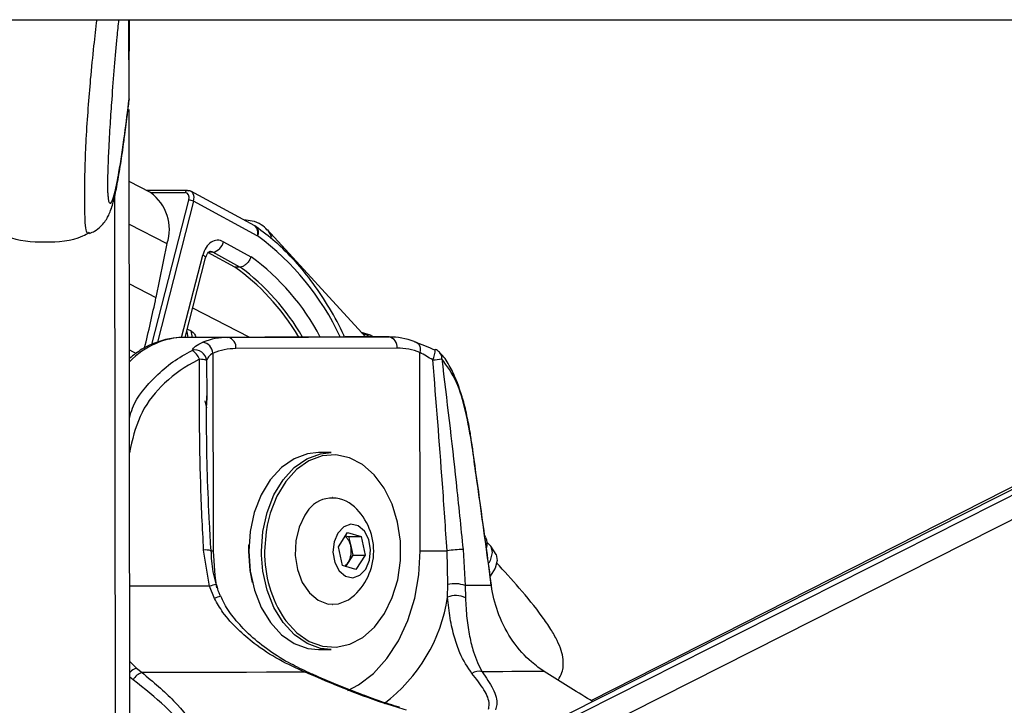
# Paper-space layout 'Wall Base Bracket' of a CAD drawing. Header units: millimetres. Extents: x 1591 to 17407, y 1260 to 16227.
# Tile 19 of 68: x 6308 to 6483, y 5779 to 5901. Entities that reach past the tile are written whole.
import ezdxf

# ---------------------------------------------------------------- set-up
doc = ezdxf.new("R2010")
doc.units = ezdxf.units.MM
doc.layers.add('COMPONENT_GEOMETRY', color=7, linetype='Continuous')
doc.styles.add('SLDTEXTSTYLE1', font='TXT', dxfattribs={"width": 0.75})
doc.dimstyles.new('SLDDIMSTYLE0', dxfattribs={"dimtxt": 100, "dimasz": 6.604, "dimexe": 0, "dimexo": 0.0625, "dimgap": 25, "dimtad": 0, "dimtih": 1, "dimtoh": 1, "dimdec": 0, "dimlfac": 0.5, "dimrnd": 1e-09, "dimzin": 12, "dimdsep": 46, "dimtxsty": 'SLDTEXTSTYLE1', "dimsah": 1, "dimcen": 0.09, "dimadec": 0, "dimazin": 3, "dimtfac": 1, "dimtdec": 0, "dimtofl": 0, "dimtmove": 0, "dimatfit": 3, "dimfxl": 1, "dimfrac": 2, "dimtolj": 1, "dimtzin": 12, "dimarcsym": 0})

# ---------------------------------------------------------------- blocks, each defined once
blk = doc.blocks.new('_D_24')
at = {"layer": 'COMPONENT_GEOMETRY', "color": 7, "ltscale": 2}
for p, q in [((8881.73, 5900.55), (9437.41, 5900.55)), ((9431.06, 5900.55), (9431.06, 3746.68)), ((9431.06, 1434.05), (9431.06, 3587.93)), ((3807.31, 1434.05), (9437.41, 1434.05))]:
    blk.add_line(p, q, dxfattribs=at)
for points in [[(9431.06, 5900.55), (9430.04, 5893.95), (9432.08, 5893.95)], [(9431.06, 1434.05), (9432.08, 1440.65), (9430.04, 1440.65)]]:
    blk.add_solid(points, dxfattribs=at)
at = {"layer": 'COMPONENT_GEOMETRY', "color": 7, "ltscale": 2, "insert": (9283.28, 3716.83), "char_height": 100, "attachment_point": 1, "style": 'SLDTEXTSTYLE1'}
blk.add_mtext('2233', dxfattribs=at)

psp = doc.layouts.new('Wall Base Bracket')

# ---------------------------------------------------------------- linework, layer by layer
at = {"color": 7, "linetype": 'Continuous', "lineweight": 25, "ltscale": 2}
for p, q in [((3770.62, 5900.55), (6310.54, 5900.55)), ((6310.54, 5900.55), (8850.45, 5900.55)), ((6327.34, 5886.18), (6327.32, 5900.55)), ((6327.34, 5888.41), (6327.32, 5900.55)), ((6327.34, 5886.5), (6327.32, 5900.55)), ((6327.34, 5888.12), (6327.32, 5900.55)), ((6327.34, 5886.18), (6327.33, 5900.55)), ((6327.33, 5900.55), (6327.33, 5895.08)), ((6649.4, 5900.55), (6405.52, 5777.28)), ((6647.57, 5900.55), (6409.46, 5779.56)), ((6327.33, 5895.08), (6327.33, 5894.96)), ((6327.34, 5893.17), (6327.33, 5895.08)), ((6327.33, 5894.59), (6327.33, 5894.79)), ((6327.34, 5893.17), (6327.33, 5894.79)), ((6327.34, 5893.17), (6327.34, 5893.17)), ((6327.34, 5886.49), (6327.34, 5888.12)), ((6327.34, 5886.49), (6327.22, 5885.87)), ((6327.34, 5886.5), (6327.34, 5886.49)), ((6327.36, 5871.78), (6327.35, 5884.58)), ((6327.5, 5767.87), (6327.35, 5884.58)), ((6331.15, 5869.83), (6327.36, 5871.78)), ((6337.71, 5870.21), (6330.42, 5870.21)), ((6349.65, 5863.91), (6338.31, 5870.06)), ((6350.11, 5862.16), (6338.79, 5868.29)), ((6349.89, 5863.76), (6349.65, 5863.91)), ((6369.33, 5844.18), (6351.88, 5863.25)), ((6334.07, 5860.77), (6332.11, 5851.19)), ((6344.09, 5861.1), (6348.99, 5858.44)), ((6337.31, 5844.1), (6340.94, 5858.23)), ((6342.2, 5859.23), (6341.3, 5859.2)), ((6346.13, 5856.58), (6341.3, 5859.2)), ((6347.04, 5856.6), (6342.2, 5859.23)), ((6347.04, 5856.6), (6346.13, 5856.58)), ((6365.74, 5844.18), (6337.1, 5844.1)), ((6344.89, 5844.1), (6337.1, 5844.1)), ((6337.7, 5845.59), (6338.35, 5845.25)), ((6339.21, 5844.11), (6339.19, 5844.18)), ((6344.89, 5844.1), (6373.53, 5844.18)), ((6373.53, 5844.18), (6365.74, 5844.18)), ((6342.24, 5841.33), (6342.29, 5806.09)), ((6374.95, 5842.18), (6346.31, 5842.1)), ((6379.06, 5806.19), (6379.01, 5841.42)), ((6341.16, 5833.69), (6341.16, 5832.92)), ((6363.22, 5823.64), (6360.96, 5823.64)), ((6363.55, 5815.64), (6363.5, 5815.64)), ((6364.51, 5806.88), (6366.15, 5809.44)), ((6366.15, 5809.44), (6368.55, 5808.7)), ((6365.79, 5808.87), (6366.34, 5808.7)), ((6366.34, 5808.7), (6368.55, 5808.7)), ((6366.34, 5808.7), (6366.71, 5807.05)), ((6368.55, 5808.7), (6369.29, 5805.4)), ((6390.74, 5808.52), (6390.51, 5808.9)), ((6341.62, 5799.89), (6340.58, 5806.3)), ((6348.58, 5806.11), (6348.61, 5807.25)), ((6365.25, 5803.58), (6364.51, 5806.88)), ((6366.71, 5807.05), (6367.09, 5805.4)), ((6383.96, 5800.19), (6383.83, 5806.2)), ((6386.66, 5806.42), (6387.03, 5800.01)), ((6392.52, 5805.54), (6391.63, 5807.03)), ((6366.26, 5804.12), (6365.8, 5803.41)), ((6367.09, 5805.4), (6366.26, 5804.12)), ((6367.09, 5805.4), (6369.29, 5805.4)), ((6369.29, 5805.4), (6367.64, 5802.84)), ((6367.64, 5802.84), (6365.25, 5803.58)), ((6342.49, 5797.7), (6341.62, 5799.89)), ((6383.91, 5797.93), (6383.96, 5800.19)), ((6387.03, 5800.01), (6387.08, 5797.82)), ((6363.5, 5796.64), (6363.55, 5796.64)), ((6360.96, 5788.64), (6363.22, 5788.64)), ((6328.66, 5785.32), (6329.64, 5784.55)), ((6401.09, 5784.74), (6399.97, 5785.52))]:
    psp.add_line(p, q, dxfattribs=at)
at = {"color": 8, "linetype": 'Continuous', "lineweight": 25, "ltscale": 2}
for p, q in [((6327.34, 5886.18), (6327.32, 5900.55)), ((6327.34, 5886.18), (6327.33, 5900.55)), ((6327.33, 5895.08), (6327.33, 5900.55)), ((6401.64, 5770.01), (6659.9, 5900.55)), ((6402.28, 5774.66), (6651.35, 5900.55)), ((6327.33, 5894.79), (6327.33, 5895.08)), ((6327.33, 5894.81), (6327.33, 5894.79)), ((6327.36, 5871.78), (6327.35, 5884.58)), ((6327.55, 5734.24), (6327.35, 5884.58)), ((6324.98, 5729.42), (6324.79, 5869.35)), ((6337.31, 5869.81), (6331.19, 5869.81)), ((6331.37, 5842.81), (6337.97, 5868.5)), ((6338.79, 5868.29), (6332.36, 5843.27)), ((6327.37, 5864.21), (6334.07, 5860.77)), ((6336.66, 5844.07), (6340.42, 5858.73)), ((6327.39, 5853.62), (6332.11, 5851.19)), ((6348.68, 5844.13), (6338.65, 5849.29)), ((6337.58, 5845.14), (6337.79, 5844.1)), ((6338.58, 5844.11), (6338.35, 5845.25)), ((6327.4, 5841.87), (6328.61, 5841.25)), ((6341.11, 5839.99), (6341.16, 5833.69)), ((6341.12, 5831.59), (6340.87, 5832.83)), ((6327.43, 5824.53), (6327.56, 5824.51)), ((6327.56, 5824.51), (6327.43, 5823.59)), ((6350.86, 5805.39), (6350.85, 5806.11)), ((6327.48, 5786.54), (6328.66, 5785.32)), ((6328.07, 5783.24), (6327.48, 5783.71))]:
    psp.add_line(p, q, dxfattribs=at)
at = {"color": 7, "linetype": 'Continuous', "lineweight": 25, "ltscale": 2, "flags": 128}
for points in [[(6337.71, 5870.21), (6337.78, 5870.2), (6337.87, 5870.17)], [(6368.56, 5845.03), (6370.16, 5844.53), (6370.74, 5844.18)], [(6377.97, 5843.36), (6378.24, 5843.32), (6378.48, 5843.21), (6378.69, 5843.03), (6378.86, 5842.79), (6378.98, 5842.5), (6379.05, 5842.16), (6379.06, 5841.8), (6379.01, 5841.42)], [(6381.62, 5841.91), (6381.71, 5841.97), (6381.73, 5841.97)], [(6360.96, 5823.64), (6359.06, 5823.43), (6356.64, 5822.54), (6354.39, 5820.97), (6352.42, 5818.8), (6350.79, 5816.11), (6349.58, 5813.01), (6348.83, 5809.63), (6348.58, 5806.11)], [(6350.85, 5806.11), (6351.1, 5809.63), (6351.84, 5813.01), (6353.05, 5816.11), (6354.68, 5818.8), (6356.66, 5820.97), (6358.9, 5822.54), (6361.32, 5823.43), (6363.22, 5823.64)], [(6355.02, 5793.96), (6355.19, 5793.72), (6357.13, 5791.61), (6359.33, 5790.09), (6361.7, 5789.23), (6364.14, 5789.06), (6366.56, 5789.59), (6368.85, 5790.8), (6370.92, 5792.64), (6372.69, 5795.03), (6374.09, 5797.87), (6375.05, 5801.05), (6375.54, 5804.44), (6375.53, 5807.9), (6375.03, 5811.29), (6374.07, 5814.47), (6372.66, 5817.3), (6370.89, 5819.68), (6368.81, 5821.51), (6366.51, 5822.7), (6364.09, 5823.22), (6361.65, 5823.04), (6359.28, 5822.16), (6357.09, 5820.64), (6355.16, 5818.51), (6353.57, 5815.88), (6352.38, 5812.85), (6351.86, 5810.72)], [(6388.29, 5824.67), (6388.31, 5824.71), (6388.32, 5824.73)], [(6358.58, 5812.54), (6357.54, 5810.4), (6356.95, 5807.95), (6356.85, 5805.37), (6357.25, 5802.84), (6358.11, 5800.56), (6359.38, 5798.69), (6360.95, 5797.38), (6362.72, 5796.71), (6364.55, 5796.75), (6366.3, 5797.48), (6366.92, 5797.93)], [(6364.41, 5809.34), (6363.74, 5807.75), (6363.54, 5805.92), (6363.86, 5804.12), (6364.64, 5802.63), (6365.76, 5801.67), (6367.06, 5801.4), (6368.33, 5801.84), (6369.38, 5802.94), (6370.06, 5804.53), (6370.25, 5806.36), (6369.94, 5808.16), (6369.16, 5809.65), (6368.04, 5810.61), (6366.74, 5810.89), (6365.47, 5810.44), (6364.41, 5809.34)], [(6390.99, 5807.61), (6391.63, 5807.03), (6391.86, 5805.9), (6391.48, 5804.46), (6391.25, 5804.01)], [(6348.58, 5806.11), (6348.84, 5802.59), (6349.6, 5799.21), (6350.82, 5796.12), (6352.45, 5793.43), (6354.43, 5791.27), (6356.68, 5789.72), (6359.11, 5788.84), (6360.96, 5788.64)], [(6349.25, 5800.55), (6348.84, 5802.67), (6348.58, 5806.11)], [(6379.06, 5806.19), (6379.55, 5806.19), (6380.11, 5806.19), (6380.7, 5806.19), (6381.33, 5806.19), (6381.98, 5806.2), (6382.62, 5806.2), (6383.24, 5806.2), (6383.83, 5806.2)], [(6363.22, 5788.64), (6361.37, 5788.84), (6358.95, 5789.72), (6356.7, 5791.27), (6354.71, 5793.43), (6353.08, 5796.12), (6351.86, 5799.21), (6351.11, 5802.59), (6350.86, 5805.39)], [(6392.52, 5805.54), (6392.52, 5805.53), (6392.74, 5804.47), (6392.38, 5803.11), (6391.5, 5801.67)], [(6391.69, 5800.04), (6391.33, 5800.04), (6390.9, 5800.04), (6390.41, 5800.03), (6389.86, 5800.03), (6389.25, 5800.02), (6388.57, 5800.02), (6387.83, 5800.02), (6387.03, 5800.01)], [(6391.69, 5800.04), (6391.7, 5800.08), (6391.7, 5800.09)], [(6358.62, 5784.6), (6355.23, 5784.59), (6351.76, 5784.59), (6348.22, 5784.58), (6344.61, 5784.57), (6340.94, 5784.57), (6337.21, 5784.56), (6333.44, 5784.55), (6329.64, 5784.55)], [(6401.09, 5784.74), (6400.27, 5784.73), (6399.29, 5784.73), (6398.14, 5784.72), (6396.83, 5784.71), (6395.36, 5784.71), (6393.75, 5784.7), (6391.97, 5784.69), (6390.06, 5784.69)]]:
    psp.add_lwpolyline(points, dxfattribs=at)
at = {"color": 8, "linetype": 'Continuous', "lineweight": 25, "ltscale": 2, "flags": 128}
for points in [[(6351.9, 5863.23), (6352.57, 5862.11), (6352.65, 5861.91)], [(6340.94, 5858.23), (6340.95, 5858.25), (6340.92, 5858.35), (6340.82, 5858.47), (6340.65, 5858.6), (6340.42, 5858.73)], [(6370.06, 5844.18), (6369.55, 5844.48), (6368.77, 5844.79)], [(6351.86, 5810.72), (6351.66, 5809.55), (6351.41, 5806.11)], [(6342.29, 5806.09), (6341.87, 5806.09), (6341.78, 5806.09)], [(6342.29, 5806.09), (6342.55, 5801.81), (6342.89, 5799.58)], [(6366.2, 5781.34), (6368.09, 5782.35), (6370.76, 5784.4), (6373.15, 5787.05), (6375.21, 5790.21), (6376.86, 5793.81), (6378.08, 5797.75), (6378.82, 5801.91), (6379.06, 5806.19)], [(6341.62, 5799.89), (6339.48, 5799.89), (6337.32, 5799.88), (6335.14, 5799.88), (6332.95, 5799.87), (6330.73, 5799.87), (6328.5, 5799.87), (6327.46, 5799.87)]]:
    psp.add_lwpolyline(points, dxfattribs=at)
at = {"color": 7, "linetype": 'Continuous', "lineweight": 25, "ltscale": 4}
for centre, radius, start, end in [((6326.5, 5863.33), 7.99, 341.2842, 54.395), ((6337.89, 5866.41), 2.08, 64.2605, 87.7647), ((6349.8, 5861.59), 0.647, 55.1531, 61.2711), ((6341.76, 5861.57), 2.38, 280.5534, 348.5887), ((6121.31, 5894.3), 215.17, 345.983, 348.4423), ((6344.96, 5831.73), 12.38, 90.2952, 111.316), ((6344.54, 5842.35), 1.79, 352.0536, 78.5787), ((6373.17, 5842.43), 1.79, 352.0501, 78.5822), ((6373.53, 5831.82), 12.36, 68.9765, 90.0182), ((6340.06, 5841.1), 2.19, 5.9215, 79.6723), ((6339.05, 5839.8), 2.07, 5.318, 104.8462), ((6337.03, 5839.2), 3, 19.6374, 60.0131), ((6346.37, 5830.75), 11.35, 90.2976, 111.3124), ((6374.95, 5830.85), 11.33, 68.9785, 90.0155), ((6381.02, 5840.1), 2, 42.9756, 69.3308), ((6339.92, 5836.78), 3.43, 69.5699, 91.0594), ((6375.63, 5885.95), 46.21, 277.0422, 279.0198), ((6363.49, 5810.05), 5.51, 51.5123, 153.1228), ((6360.17, 5806.14), 10.63, 309.3893, 50.6107), ((6363.78, 5806.5), 2.98, 10.7144, 49.5227), ((6388.44, 5807.41), 2.54, 345.0239, 25.7689), ((6362.87, 5806.14), 3.95, 329.1535, 13.3072), ((6387.19, 5781.81), 24.62, 91.2247, 97.833), ((6364.24, 5805.38), 2.38, 305.9738, 327.9663), ((6385.2, 5794.9), 5.43, 70.2932, 103.2065), ((6385.38, 5794.62), 3.62, 62.0991, 113.9939), ((6389.46, 5782.72), 2.06, 73.0371, 125.8437), ((6330.36, 5782.09), 2.56, 106.4422, 153.3354)]:
    psp.add_arc(centre, radius, start, end, dxfattribs=at)
at = {"color": 8, "linetype": 'Continuous', "lineweight": 25, "ltscale": 4}
for centre, radius, start, end in [((6337.75, 5869.77), 0.442, 95.2985, 174.1746), ((6348.71, 5862.73), 1.51, 337.608, 51.7917), ((6348.92, 5862.76), 1.4, 333.0443, 45.8244), ((6322.82, 5824.82), 46.25, 24.7437, 53.7556), ((6324.43, 5824.8), 41.65, 27.7059, 53.8564), ((6323.66, 5824.65), 39.6, 29.52, 53.809), ((6377.49, 5841.96), 4.24, 333.8851, 0.0956), ((6381.37, 5840.44), 1.52, 355.3308, 41.6526), ((6341, 5803.57), 2.76, 71.5181, 98.7502), ((6372.46, 5805.75), 21.05, 179.0117, 214.0585), ((6347.11, 5780.73), 19.93, 102.4287, 106.0085), ((6344.85, 5793.05), 5.21, 104.0781, 116.8527), ((6355.28, 5802.23), 28.95, 306.8342, 351.4548), ((6329.4, 5782.83), 2.6, 106.5494, 137.5598), ((6358.85, 5784.36), 0.332, 74.8403, 133.5986)]:
    psp.add_arc(centre, radius, start, end, dxfattribs=at)
at = {"color": 7, "linetype": 'Continuous', "lineweight": 25, "ltscale": 4}
for centre, major_axis, ratio, start_param, end_param in [((6336.98, 5868.5), (0.64, 1.25), 0.664507, 5.041384, 6.61218), ((6337.38, 5868.29), (0.93, 1.77), 0.663275, 5.045841, 6.616637), ((6343.08, 5857.36), (0, 4), 0.706963, 5.916984, 7.504924), ((6333.39, 5813.6), (-4.24, 47.91), 0.687394, 5.341752, 5.76122)]:
    psp.add_ellipse(centre, major_axis=major_axis, ratio=ratio, start_param=start_param, end_param=end_param, dxfattribs=at)
at = {"color": 8, "linetype": 'Continuous', "lineweight": 25, "ltscale": 4}
for centre, major_axis, ratio, start_param, end_param in [((6341.67, 5857.36), (0.06, 2), 0.69905, 5.938194, 6.32045), ((6337.07, 5820.1), (0.12, 24), 0.707093, 0.005537, 0.613333)]:
    psp.add_ellipse(centre, major_axis=major_axis, ratio=ratio, start_param=start_param, end_param=end_param, dxfattribs=at)
at = {"color": 8, "linetype": 'Continuous', "lineweight": 25, "ltscale": 2}
for points, knots in [([(6320.24, 5862.76), (6320.14, 5862.65), (6319.94, 5862.42), (6319.69, 5863.15), (6319.53, 5864.54), (6319.47, 5866.56), (6319.46, 5868.55), (6319.46, 5871.03), (6319.53, 5874.97), (6319.73, 5879.73), (6320.09, 5884.93), (6320.54, 5890.46), (6321.07, 5895.73), (6321.46, 5899.03), (6321.64, 5900.55)], [0, 0, 0, 0, 0.074203, 0.149183, 0.239898, 0.292889, 0.315924, 0.370924, 0.429058, 0.518505, 0.626116, 0.736743, 0.877904, 1, 1, 1, 1]), ([(6323.59, 5869.28), (6323.61, 5869), (6323.68, 5868.27), (6323.93, 5867.79), (6324.31, 5868.11), (6324.88, 5870.03), (6325.63, 5873.77), (6326.48, 5879.36), (6327.08, 5884.34), (6327.34, 5886.5)], [0, 0, 0, 0, 0.032951, 0.086131, 0.221854, 0.353108, 0.538468, 0.79987, 1, 1, 1, 1]), ([(6327.42, 5829.82), (6327.58, 5830.39), (6328.41, 5833.26), (6331.36, 5836.59), (6335.07, 5839.88), (6337.36, 5841.15), (6338.53, 5841.79)], [0, 0, 0, 0, 0.1037119, 0.5168531, 0.7551849, 1, 1, 1, 1])]:
    psp.add_open_spline(points, degree=3, knots=knots, dxfattribs=at)
at = {"color": 7, "linetype": 'Continuous', "lineweight": 25, "ltscale": 2}
for points, knots in [([(6325.47, 5900.55), (6325.36, 5899.54), (6325.1, 5897.01), (6324.69, 5892.23), (6324.29, 5887.09), (6323.95, 5882.06), (6323.71, 5877.84), (6323.56, 5874.37), (6323.5, 5872.21), (6323.49, 5871.17), (6323.5, 5870.38), (6323.53, 5869.68), (6323.57, 5869.41), (6323.59, 5869.28)], [0, 0, 0, 0, 0.126044, 0.3164891, 0.5067392, 0.6362888, 0.7682451, 0.8548171, 0.895296, 0.9223481, 0.9337062, 0.9677173, 1, 1, 1, 1]), ([(6326.53, 5879.71), (6326.68, 5880.88), (6326.95, 5882.82), (6327.21, 5885), (6327.31, 5885.86)], [0, 0, 0, 0, 0.607705, 1, 1, 1, 1]), ([(6320.32, 5862.58), (6320.63, 5862.71), (6321.39, 5863.02), (6322.32, 5863.81), (6323.08, 5864.7), (6323.58, 5865.53), (6323.94, 5866.31), (6324.25, 5867.17), (6324.66, 5868.57), (6325.17, 5870.89), (6325.77, 5874.38), (6326.22, 5877.39), (6326.47, 5879.3), (6326.53, 5879.71)], [0, 0, 0, 0, 0.023685, 0.058347, 0.091951, 0.127732, 0.170239, 0.228143, 0.318034, 0.516244, 0.732399, 0.943512, 1, 1, 1, 1]), ([(6351.88, 5863.18), (6351.54, 5863.52), (6350.8, 5864.27), (6349.34, 5864.84), (6348.25, 5864.9), (6347.77, 5864.93)], [0, 0, 0, 0, 0.315382, 0.695271, 1, 1, 1, 1]), ([(6365.61, 5844.18), (6365.57, 5844.28), (6364.81, 5846.1), (6362.97, 5849.33), (6360.1, 5853.78), (6356.86, 5857.72), (6353.46, 5861.1), (6351.04, 5862.91), (6349.89, 5863.76)], [0, 0, 0, 0, 0.0119308, 0.2133949, 0.4148909, 0.616333, 0.8176053, 1, 1, 1, 1]), ([(6304.41, 5862.73), (6304.82, 5862.51), (6307.24, 5861.23), (6312.38, 5860.9), (6317.51, 5861.24), (6319.93, 5862.53), (6320.34, 5862.75)], [0, 0, 0, 0, 0.0842326, 0.4999956, 0.9157785, 1, 1, 1, 1]), ([(6340.94, 5858.23), (6340.99, 5858.38), (6341.1, 5858.73), (6341.35, 5859.13), (6341.59, 5859.34), (6341.66, 5859.37), (6341.67, 5859.36), (6341.68, 5859.35)], [0, 0, 0, 0, 0.165553, 0.38973, 0.617021, 0.874288, 1, 1, 1, 1]), ([(6348.99, 5858.44), (6348.99, 5858.43), (6348.95, 5858.3), (6348.82, 5857.97), (6348.52, 5857.47), (6348.05, 5857), (6347.53, 5856.68), (6347.2, 5856.63), (6347.04, 5856.6)], [0, 0, 0, 0, 0.013383, 0.132381, 0.349494, 0.566421, 0.783207, 1, 1, 1, 1]), ([(6337.1, 5844.1), (6336.48, 5844.08), (6334.88, 5844.01), (6332.34, 5843.36), (6329.67, 5842.15), (6328.13, 5840.95), (6327.41, 5840.38)], [0, 0, 0, 0, 0.177259, 0.462405, 0.748219, 1, 1, 1, 1]), ([(6338.35, 5845.25), (6338.55, 5845.11), (6338.99, 5844.81), (6339.1, 5844.4), (6339.17, 5844.17)], [0, 0, 0, 0, 0.458234, 1, 1, 1, 1]), ([(6338.53, 5841.79), (6338.69, 5842.05), (6339.03, 5842.59), (6339.96, 5843.02), (6340.46, 5843.26)], [0, 0, 0, 0, 0.461835, 1, 1, 1, 1]), ([(6377.97, 5843.36), (6378.56, 5843.13), (6379.65, 5842.7), (6381, 5842.16), (6381.62, 5841.91)], [0, 0, 0, 0, 0.538136, 1, 1, 1, 1]), ([(6342.24, 5841.33), (6341.94, 5841.11), (6341.37, 5840.7), (6341.19, 5840.22), (6341.11, 5839.99)], [0, 0, 0, 0, 0.530619, 1, 1, 1, 1]), ([(6381.3, 5840.1), (6380.91, 5840.32), (6380.07, 5840.81), (6379.38, 5841.21), (6379.01, 5841.42)], [0, 0, 0, 0, 0.469421, 1, 1, 1, 1]), ([(6386.49, 5833.55), (6386.21, 5834.45), (6385.6, 5836.4), (6384.38, 5838.89), (6383.34, 5840.63), (6382.59, 5841.31), (6382.46, 5841.42)], [0, 0, 0, 0, 0.277949, 0.599944, 0.935835, 1, 1, 1, 1]), ([(6339.85, 5840.2), (6339.7, 5840.13), (6337.48, 5839.07), (6333.63, 5836.37), (6329.22, 5831.01), (6328.11, 5826.68), (6327.56, 5824.51)], [0, 0, 0, 0, 0.025048, 0.371529, 0.686337, 1, 1, 1, 1]), ([(6340.58, 5806.3), (6340.38, 5810.27), (6339.81, 5821.58), (6339.84, 5832.88), (6339.85, 5840.2)], [0, 0, 0, 0, 0.351722, 1, 1, 1, 1]), ([(6383.83, 5806.2), (6383.56, 5810.17), (6382.8, 5821.48), (6381.89, 5832.77), (6381.3, 5840.1)], [0, 0, 0, 0, 0.351796, 1, 1, 1, 1]), ([(6388.29, 5824.67), (6387.93, 5826.83), (6387.21, 5831.15), (6385.49, 5836.73), (6383.8, 5839.06), (6382.88, 5840.32)], [0, 0, 0, 0, 0.313753, 0.628658, 1, 1, 1, 1]), ([(6382.88, 5840.32), (6383.76, 5833), (6385.12, 5821.7), (6386.26, 5810.4), (6386.66, 5806.42)], [0, 0, 0, 0, 0.648276, 1, 1, 1, 1]), ([(6341.89, 5806.19), (6341.8, 5807.81), (6341.38, 5815.19), (6341.06, 5824.36), (6341.12, 5831.9), (6341.13, 5833.69)], [0, 0, 0, 0, 0.1761867, 0.8051968, 1, 1, 1, 1]), ([(6388.3, 5824.72), (6388.19, 5825.5), (6387.93, 5827.41), (6387.34, 5830.3), (6386.85, 5832.48), (6386.51, 5833.48), (6386.49, 5833.55)], [0, 0, 0, 0, 0.242294, 0.598367, 0.969125, 1, 1, 1, 1]), ([(6391.69, 5800.04), (6391.51, 5801.35), (6390.63, 5807.88), (6389.5, 5816.1), (6388.52, 5823), (6388.29, 5824.67)], [0, 0, 0, 0, 0.159191, 0.795942, 1, 1, 1, 1]), ([(6391.7, 5800.09), (6391.43, 5802.14), (6390.33, 5810.35), (6389.18, 5818.57), (6388.32, 5824.73)], [0, 0, 0, 0, 0.249838, 1, 1, 1, 1]), ([(6342.83, 5800.2), (6342.8, 5800.31), (6342.39, 5801.67), (6342.02, 5803.68), (6341.96, 5805.58), (6341.94, 5806.19)], [0, 0, 0, 0, 0.056246, 0.699142, 1, 1, 1, 1]), ([(6403.55, 5783.22), (6403.8, 5783.65), (6404.44, 5784.72), (6404.56, 5786.62), (6404.15, 5788.49), (6403.39, 5790.31), (6402.22, 5792.36), (6399.98, 5795.59), (6396.69, 5799.6), (6393.96, 5802.58), (6392.61, 5804.05)], [0, 0, 0, 0, 0.070899, 0.175205, 0.243204, 0.317542, 0.401782, 0.502545, 0.754349, 1, 1, 1, 1]), ([(6343.6, 5798.11), (6343.5, 5798.3), (6343.17, 5798.97), (6343.01, 5799.7), (6342.89, 5800.22)], [0, 0, 0, 0, 0.284949, 1, 1, 1, 1]), ([(6399.97, 5785.52), (6399.59, 5785.81), (6398, 5787.06), (6395.43, 5789.92), (6392.96, 5794.48), (6391.98, 5798.05), (6391.72, 5799.82), (6391.69, 5800.04)], [0, 0, 0, 0, 0.095474, 0.402355, 0.701252, 0.962186, 1, 1, 1, 1]), ([(6358.62, 5784.6), (6357.06, 5785.31), (6353.93, 5786.73), (6349.9, 5789.36), (6346.56, 5792.2), (6344.13, 5794.88), (6342.98, 5796.87), (6342.49, 5797.7)], [0, 0, 0, 0, 0.245369, 0.495294, 0.678094, 0.864608, 1, 1, 1, 1]), ([(6358.94, 5784.7), (6357.83, 5785.22), (6355.35, 5786.37), (6351.85, 5788.63), (6348.63, 5791.25), (6346.14, 5793.95), (6344.47, 5796.22), (6343.84, 5797.68), (6343.64, 5798.13)], [0, 0, 0, 0, 0.180629, 0.404763, 0.601624, 0.775751, 0.929812, 1, 1, 1, 1]), ([(6388.25, 5784.39), (6387.49, 5785.5), (6386.28, 5787.27), (6385.12, 5790.77), (6384.32, 5794.01), (6384.04, 5796.66), (6383.91, 5797.93)], [0, 0, 0, 0, 0.367123, 0.580074, 0.797976, 1, 1, 1, 1]), ([(6387.08, 5797.82), (6387.15, 5796.59), (6387.31, 5794.04), (6387.83, 5790.91), (6388.6, 5787.52), (6389.49, 5785.77), (6390.06, 5784.69)], [0, 0, 0, 0, 0.202398, 0.415935, 0.635021, 1, 1, 1, 1]), ([(6376.6, 5777.86), (6375.58, 5778.16), (6372.02, 5779.24), (6365.89, 5781.49), (6361.07, 5783.56), (6358.62, 5784.6)], [0, 0, 0, 0, 0.163712, 0.57562, 1, 1, 1, 1]), ([(6367.94, 5780.93), (6367.11, 5781.25), (6364.72, 5782.16), (6361.72, 5783.43), (6359.6, 5784.38), (6358.93, 5784.68)], [0, 0, 0, 0, 0.267678, 0.771311, 1, 1, 1, 1]), ([(6390.06, 5784.69), (6390.76, 5783.66), (6392.17, 5781.59), (6392.85, 5779.32), (6392.53, 5778.21), (6392.44, 5777.9)], [0, 0, 0, 0, 0.413472, 0.836283, 1, 1, 1, 1]), ([(6409.72, 5779.4), (6409.41, 5779.58), (6406.31, 5781.44), (6403.57, 5783.18), (6401.09, 5784.74)], [0, 0, 0, 0, 0.098631, 1, 1, 1, 1]), ([(6332.12, 5762), (6332.34, 5762.06), (6334.09, 5762.47), (6336.94, 5763.56), (6339.06, 5765.54), (6339.82, 5767.62), (6339.71, 5770.29), (6337.94, 5774.01), (6333.96, 5778.63), (6330.05, 5781.69), (6328.07, 5783.24)], [0, 0, 0, 0, 0.015689, 0.122162, 0.228403, 0.312822, 0.400463, 0.57254, 0.783607, 1, 1, 1, 1]), ([(6329.64, 5784.55), (6331.6, 5782.9), (6335.54, 5779.6), (6339.42, 5774.62), (6341.05, 5770.63), (6341.01, 5767.77), (6340.1, 5765.55), (6337.77, 5763.44), (6334.75, 5762.28), (6332.9, 5761.85), (6332.66, 5761.79)], [0, 0, 0, 0, 0.2107824, 0.4210012, 0.5922812, 0.6791958, 0.7658711, 0.8745746, 0.9839395, 1, 1, 1, 1]), ([(6391.2, 5778.02), (6391.25, 5778.31), (6391.43, 5779.35), (6390.56, 5781.48), (6389.03, 5783.41), (6388.25, 5784.39)], [0, 0, 0, 0, 0.1618744, 0.5749158, 1, 1, 1, 1]), ([(6375.36, 5778.39), (6374.75, 5778.57), (6372.83, 5779.14), (6370.33, 5780), (6368.5, 5780.71), (6367.94, 5780.93)], [0, 0, 0, 0, 0.24277, 0.767892, 1, 1, 1, 1])]:
    psp.add_open_spline(points, degree=3, knots=knots, dxfattribs=at)

# ---------------------------------------------------------------- dimensions: what is measured, and where the dimension line sits
at = {"layer": 'COMPONENT_GEOMETRY', "color": 7, "ltscale": 2}
dim = psp.add_linear_dim(base=(9431.06, 1434.05), p1=(8879.19, 5900.55), p2=(3804.77, 1434.05), angle=90, dimstyle='SLDDIMSTYLE0', dxfattribs=at)
dim.commit()
dim.dimension.update_dxf_attribs({"geometry": '_D_24', "text_midpoint": (9431.06, 3667.3), "dimtype": 160})

doc.saveas('drawing.dxf')
